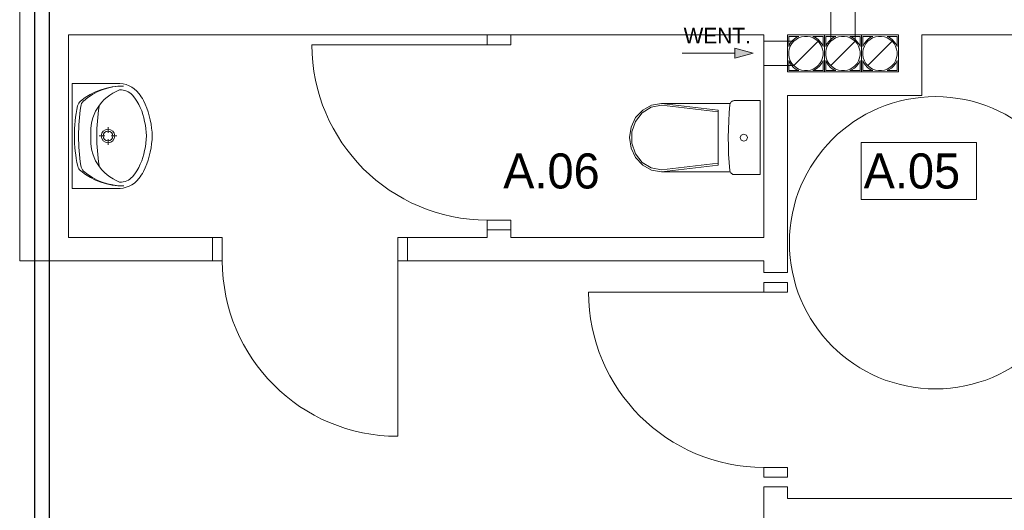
# Model space of a CAD drawing. Header units: millimetres. Extents: x -84458 to 77911, y -55868 to -29230.
# Tile 58 of 103: x 68497 to 69003, y -32393 to -32141. Entities that reach past the tile are written whole.
import ezdxf

# ---------------------------------------------------------------- set-up
doc = ezdxf.new("R2010")
doc.units = ezdxf.units.MM
doc.layers.add('CIENKA', color=7, linetype='Continuous', lineweight=20)
doc.layers.add('obwód gniazd', color=1, linetype='Continuous', lineweight=25)
doc.styles.add('GENERATED_STYLE_1', font='txt')

msp = doc.modelspace()

# ---------------------------------------------------------------- linework, layer by layer
at = {"layer": 'CIENKA'}
for p, q in [((68497.47, -31804.23), (68497.47, -32265.23)), ((68913.72, -32152.48), (68913.72, -32137.23)), ((68926.22, -32152.48), (68926.22, -32137.23)), ((68522.47, -32149.23), (68879.47, -32149.23)), ((68522.47, -32253.23), (68522.47, -32149.23)), ((68737.47, -32154.23), (68647.47, -32154.23)), ((68749.47, -32149.23), (68737.47, -32149.23)), ((68749.47, -32149.23), (68737.47, -32149.23)), ((68737.47, -32149.23), (68737.47, -32154.23)), ((68737.47, -32154.23), (68749.47, -32154.23)), ((68749.47, -32154.23), (68749.47, -32149.23)), ((68879.47, -32149.23), (68879.47, -32253.23)), ((68894.73, -32152.48), (68879.47, -32152.48)), ((68910.47, -32149.23), (68891.47, -32149.23)), ((68891.47, -32149.23), (68948.47, -32149.23)), ((68891.47, -32149.23), (68891.47, -32168.23)), ((68891.47, -32168.23), (68891.47, -32149.23)), ((68892.15, -32149.93), (68897.34, -32149.93)), ((68892.15, -32155.1), (68892.15, -32149.93)), ((68892.8, -32153.77), (68892.15, -32155.1)), ((68893.84, -32152.39), (68892.8, -32153.77)), ((68892.97, -32154.99), (68893.74, -32153.66)), ((68893.74, -32153.66), (68894.73, -32152.48)), ((68895.1, -32151.21), (68893.84, -32152.39)), ((68894.72, -32164.96), (68907.23, -32152.49)), ((68894.73, -32152.48), (68895.9, -32151.49)), ((68896.55, -32150.26), (68895.1, -32151.21)), ((68895.9, -32151.49), (68897.24, -32150.72)), ((68897.34, -32149.93), (68896.55, -32150.26)), ((68897.24, -32150.72), (68898.69, -32150.19)), ((68898.69, -32150.19), (68900.2, -32149.93)), ((68900.2, -32149.93), (68901.74, -32149.93)), ((68901.74, -32149.93), (68903.26, -32150.19)), ((68903.26, -32150.19), (68904.7, -32150.72)), ((68905.93, -32150.57), (68904.6, -32149.93)), ((68904.6, -32149.93), (68909.79, -32149.93)), ((68904.7, -32150.72), (68906.04, -32151.49)), ((68907.32, -32151.6), (68905.93, -32150.57)), ((68906.04, -32151.49), (68907.22, -32152.48)), ((68907.22, -32152.48), (68908.21, -32153.66)), ((68908.5, -32152.86), (68907.32, -32151.6)), ((68908.21, -32153.66), (68908.98, -32154.99)), ((68909.45, -32154.3), (68908.5, -32152.86)), ((68909.79, -32149.93), (68909.79, -32155.1)), ((68910.47, -32149.23), (68910.47, -32168.23)), ((68929.47, -32149.23), (68910.47, -32149.23)), ((68910.47, -32168.23), (68910.47, -32149.23)), ((68911.15, -32149.93), (68916.34, -32149.93)), ((68911.15, -32155.1), (68911.15, -32149.93)), ((68911.8, -32153.77), (68911.15, -32155.1)), ((68912.84, -32152.39), (68911.8, -32153.77)), ((68911.97, -32154.99), (68912.74, -32153.66)), ((68912.74, -32153.66), (68913.73, -32152.48)), ((68914.1, -32151.21), (68912.84, -32152.39)), ((68913.72, -32164.96), (68926.23, -32152.49)), ((68913.73, -32152.48), (68914.9, -32151.49)), ((68915.55, -32150.26), (68914.1, -32151.21)), ((68914.9, -32151.49), (68916.24, -32150.72)), ((68916.34, -32149.93), (68915.55, -32150.26)), ((68916.24, -32150.72), (68917.69, -32150.19)), ((68917.69, -32150.19), (68919.2, -32149.93)), ((68919.2, -32149.93), (68920.74, -32149.93)), ((68920.74, -32149.93), (68922.26, -32150.19)), ((68922.26, -32150.19), (68923.7, -32150.72)), ((68923.6, -32149.93), (68928.79, -32149.93)), ((68924.93, -32150.57), (68923.6, -32149.93)), ((68923.7, -32150.72), (68925.04, -32151.49)), ((68926.32, -32151.6), (68924.93, -32150.57)), ((68925.04, -32151.49), (68926.22, -32152.48)), ((68926.22, -32152.48), (68927.21, -32153.66)), ((68927.5, -32152.86), (68926.32, -32151.6)), ((68927.21, -32153.66), (68927.98, -32154.99)), ((68928.45, -32154.3), (68927.5, -32152.86)), ((68928.79, -32149.93), (68928.79, -32155.1)), ((68929.47, -32168.23), (68929.47, -32149.23)), ((68929.47, -32149.23), (68929.47, -32168.23)), ((68948.47, -32149.23), (68929.47, -32149.23)), ((68930.15, -32155.1), (68930.15, -32149.93)), ((68930.15, -32149.93), (68935.34, -32149.93)), ((68930.8, -32153.77), (68930.15, -32155.1)), ((68931.84, -32152.39), (68930.8, -32153.77)), ((68930.97, -32154.99), (68931.74, -32153.66)), ((68931.74, -32153.66), (68932.73, -32152.48)), ((68933.1, -32151.21), (68931.84, -32152.39)), ((68932.72, -32164.96), (68945.23, -32152.49)), ((68932.73, -32152.48), (68933.9, -32151.49)), ((68934.55, -32150.26), (68933.1, -32151.21)), ((68933.9, -32151.49), (68935.24, -32150.72)), ((68935.34, -32149.93), (68934.55, -32150.26)), ((68935.24, -32150.72), (68936.69, -32150.19)), ((68936.69, -32150.19), (68938.2, -32149.93)), ((68938.2, -32149.93), (68939.74, -32149.93)), ((68939.74, -32149.93), (68941.26, -32150.19)), ((68941.26, -32150.19), (68942.7, -32150.72)), ((68943.93, -32150.57), (68942.6, -32149.93)), ((68942.6, -32149.93), (68947.79, -32149.93)), ((68942.7, -32150.72), (68944.04, -32151.49)), ((68945.32, -32151.6), (68943.93, -32150.57)), ((68944.04, -32151.49), (68945.22, -32152.48)), ((68945.22, -32152.48), (68946.21, -32153.66)), ((68946.5, -32152.86), (68945.32, -32151.6)), ((68946.21, -32153.66), (68946.98, -32154.99)), ((68947.45, -32154.3), (68946.5, -32152.86)), ((68947.79, -32149.93), (68947.79, -32155.1)), ((68948.47, -32168.23), (68948.47, -32149.23)), ((68948.47, -32149.23), (68948.47, -32168.23)), ((68960.47, -32149.23), (69106.47, -32149.23)), ((68960.47, -32168.23), (68960.47, -32149.23)), ((68837.53, -32158.57), (68864.5, -32158.57)), ((68873.83, -32158.57), (68864.5, -32156.07)), ((68864.5, -32161.07), (68864.5, -32156.07)), ((68873.83, -32158.57), (68864.5, -32161.07)), ((68892.17, -32157.96), (68892.44, -32156.44)), ((68892.17, -32159.5), (68892.17, -32157.96)), ((68892.44, -32156.44), (68892.97, -32154.99)), ((68908.98, -32154.99), (68909.5, -32156.44)), ((68909.79, -32155.1), (68909.45, -32154.3)), ((68909.5, -32156.44), (68909.77, -32157.96)), ((68909.77, -32157.96), (68909.77, -32159.5)), ((68911.17, -32157.96), (68911.44, -32156.44)), ((68911.17, -32159.5), (68911.17, -32157.96)), ((68911.44, -32156.44), (68911.97, -32154.99)), ((68927.98, -32154.99), (68928.5, -32156.44)), ((68928.79, -32155.1), (68928.45, -32154.3)), ((68928.5, -32156.44), (68928.77, -32157.96)), ((68928.77, -32157.96), (68928.77, -32159.5)), ((68930.17, -32157.96), (68930.44, -32156.44)), ((68930.17, -32159.5), (68930.17, -32157.96)), ((68930.44, -32156.44), (68930.97, -32154.99)), ((68946.98, -32154.99), (68947.5, -32156.44)), ((68947.79, -32155.1), (68947.45, -32154.3)), ((68947.5, -32156.44), (68947.77, -32157.96)), ((68947.77, -32157.96), (68947.77, -32159.5)), ((68892.15, -32167.53), (68892.15, -32162.35)), ((68892.15, -32162.35), (68892.49, -32163.15)), ((68892.44, -32161.01), (68892.17, -32159.5)), ((68892.97, -32162.46), (68892.44, -32161.01)), ((68892.49, -32163.15), (68893.44, -32164.59)), ((68893.74, -32163.79), (68892.97, -32162.46)), ((68894.73, -32164.97), (68893.74, -32163.79)), ((68908.21, -32163.79), (68907.22, -32164.97)), ((68908.1, -32165.06), (68909.14, -32163.68)), ((68908.98, -32162.46), (68908.21, -32163.79)), ((68909.5, -32161.01), (68908.98, -32162.46)), ((68909.14, -32163.68), (68909.79, -32162.35)), ((68909.77, -32159.5), (68909.5, -32161.01)), ((68909.79, -32162.35), (68909.79, -32167.53)), ((68911.15, -32162.35), (68911.49, -32163.15)), ((68911.15, -32167.53), (68911.15, -32162.35)), ((68911.44, -32161.01), (68911.17, -32159.5)), ((68911.97, -32162.46), (68911.44, -32161.01)), ((68911.49, -32163.15), (68912.44, -32164.59)), ((68912.74, -32163.79), (68911.97, -32162.46)), ((68913.73, -32164.97), (68912.74, -32163.79)), ((68927.21, -32163.79), (68926.22, -32164.97)), ((68927.1, -32165.06), (68928.14, -32163.68)), ((68927.98, -32162.46), (68927.21, -32163.79)), ((68928.5, -32161.01), (68927.98, -32162.46)), ((68928.14, -32163.68), (68928.79, -32162.35)), ((68928.77, -32159.5), (68928.5, -32161.01)), ((68928.79, -32162.35), (68928.79, -32167.53)), ((68930.15, -32167.53), (68930.15, -32162.35)), ((68930.15, -32162.35), (68930.49, -32163.15)), ((68930.44, -32161.01), (68930.17, -32159.5)), ((68930.97, -32162.46), (68930.44, -32161.01)), ((68930.49, -32163.15), (68931.44, -32164.59)), ((68931.74, -32163.79), (68930.97, -32162.46)), ((68932.73, -32164.97), (68931.74, -32163.79)), ((68946.21, -32163.79), (68945.22, -32164.97)), ((68946.1, -32165.06), (68947.14, -32163.68)), ((68946.98, -32162.46), (68946.21, -32163.79)), ((68947.5, -32161.01), (68946.98, -32162.46)), ((68947.14, -32163.68), (68947.79, -32162.35)), ((68947.77, -32159.5), (68947.5, -32161.01)), ((68947.79, -32162.35), (68947.79, -32167.53)), ((68894.73, -32164.98), (68879.47, -32164.98)), ((68948.47, -32168.23), (68891.47, -32168.23)), ((68891.47, -32168.23), (68910.47, -32168.23)), ((68897.34, -32167.53), (68892.15, -32167.53)), ((68893.44, -32164.59), (68894.63, -32165.85)), ((68894.63, -32165.85), (68896.01, -32166.88)), ((68895.9, -32165.96), (68894.73, -32164.97)), ((68897.24, -32166.73), (68895.9, -32165.96)), ((68896.01, -32166.88), (68897.34, -32167.53)), ((68898.69, -32167.26), (68897.24, -32166.73)), ((68900.2, -32167.53), (68898.69, -32167.26)), ((68901.74, -32167.53), (68900.2, -32167.53)), ((68903.26, -32167.26), (68901.74, -32167.53)), ((68904.7, -32166.73), (68903.26, -32167.26)), ((68904.6, -32167.53), (68905.39, -32167.19)), ((68909.79, -32167.53), (68904.6, -32167.53)), ((68906.04, -32165.96), (68904.7, -32166.73)), ((68905.39, -32167.19), (68906.84, -32166.24)), ((68907.22, -32164.97), (68906.04, -32165.96)), ((68906.84, -32166.24), (68908.1, -32165.06)), ((68910.47, -32168.23), (68929.47, -32168.23)), ((68916.34, -32167.53), (68911.15, -32167.53)), ((68912.44, -32164.59), (68913.63, -32165.85)), ((68913.63, -32165.85), (68915.01, -32166.88)), ((68914.9, -32165.96), (68913.73, -32164.97)), ((68916.24, -32166.73), (68914.9, -32165.96)), ((68915.01, -32166.88), (68916.34, -32167.53)), ((68917.69, -32167.26), (68916.24, -32166.73)), ((68919.2, -32167.53), (68917.69, -32167.26)), ((68920.74, -32167.53), (68919.2, -32167.53)), ((68922.26, -32167.26), (68920.74, -32167.53)), ((68923.7, -32166.73), (68922.26, -32167.26)), ((68923.6, -32167.53), (68924.39, -32167.19)), ((68928.79, -32167.53), (68923.6, -32167.53)), ((68925.04, -32165.96), (68923.7, -32166.73)), ((68924.39, -32167.19), (68925.84, -32166.24)), ((68926.22, -32164.97), (68925.04, -32165.96)), ((68925.84, -32166.24), (68927.1, -32165.06)), ((68929.47, -32168.23), (68948.47, -32168.23)), ((68935.34, -32167.53), (68930.15, -32167.53)), ((68931.44, -32164.59), (68932.63, -32165.85)), ((68932.63, -32165.85), (68934.01, -32166.88)), ((68933.9, -32165.96), (68932.73, -32164.97)), ((68935.24, -32166.73), (68933.9, -32165.96)), ((68934.01, -32166.88), (68935.34, -32167.53)), ((68936.69, -32167.26), (68935.24, -32166.73)), ((68938.2, -32167.53), (68936.69, -32167.26)), ((68939.74, -32167.53), (68938.2, -32167.53)), ((68941.26, -32167.26), (68939.74, -32167.53)), ((68942.7, -32166.73), (68941.26, -32167.26)), ((68942.6, -32167.53), (68943.39, -32167.19)), ((68947.79, -32167.53), (68942.6, -32167.53)), ((68944.04, -32165.96), (68942.7, -32166.73)), ((68943.39, -32167.19), (68944.84, -32166.24)), ((68945.22, -32164.97), (68944.04, -32165.96)), ((68944.84, -32166.24), (68946.1, -32165.06)), ((68960.47, -32180.23), (68960.47, -32168.23)), ((68524.46, -32174.09), (68547.31, -32174.08)), ((68524.46, -32174.09), (68524.48, -32228.09)), ((68826.81, -32184.41), (68821.76, -32185.26)), ((68862.1, -32184.42), (68826.81, -32184.41)), ((68826.85, -32184.41), (68855.91, -32187.82)), ((68862.1, -32184.49), (68862.02, -32184.88)), ((68862.26, -32184.11), (68862.1, -32184.49)), ((68862.47, -32183.77), (68862.26, -32184.11)), ((68862.75, -32183.48), (68862.47, -32183.77)), ((68863.08, -32183.24), (68862.75, -32183.48)), ((68863.44, -32183.06), (68863.08, -32183.24)), ((68863.84, -32182.95), (68863.44, -32183.06)), ((68864.24, -32182.92), (68863.84, -32182.95)), ((68877.48, -32182.92), (68864.24, -32182.92)), ((68877.48, -32182.92), (68877.47, -32220.92)), ((68891.47, -32180.23), (68960.47, -32180.23)), ((68891.47, -32271.23), (68891.47, -32180.23)), ((68816.91, -32189.18), (68813.46, -32193.6)), ((68817.21, -32187.75), (68813.6, -32191.62)), ((68821.56, -32186.3), (68816.91, -32189.18)), ((68821.76, -32185.26), (68817.21, -32187.75)), ((68826.85, -32185.3), (68821.56, -32186.3)), ((68826.85, -32185.3), (68855.91, -32188.72)), ((68855.9, -32201.91), (68855.91, -32187.82)), ((68861.63, -32189.13), (68861.34, -32193.38)), ((68862.02, -32184.88), (68861.63, -32189.13)), ((68524.47, -32209.59), (68524.47, -32192.58)), ((68813.6, -32191.62), (68811.28, -32196.49)), ((68813.46, -32193.6), (68811.62, -32199.02)), ((68861.34, -32193.38), (68861.17, -32197.64)), ((68542.8, -32199.4), (68542.8, -32196.52)), ((68811.28, -32196.49), (68810.48, -32201.9)), ((68811.62, -32199.02), (68811.61, -32204.78)), ((68861.17, -32197.64), (68861.11, -32201.9)), ((68538.26, -32201.07), (68541.14, -32201.07)), ((68542.81, -32205.62), (68542.8, -32202.74)), ((68544.47, -32201.07), (68547.35, -32201.07)), ((68810.48, -32201.9), (68811.27, -32207.3)), ((68811.61, -32204.78), (68813.45, -32210.2)), ((68855.9, -32201.91), (68855.9, -32216)), ((68861.11, -32201.9), (68861.17, -32206.17)), ((68867.8, -32200.61), (68867.25, -32201.92)), ((68867.25, -32201.92), (68867.8, -32203.22)), ((68869.12, -32200.07), (68867.8, -32200.61)), ((68867.8, -32203.22), (68869.12, -32203.76)), ((68870.44, -32200.61), (68869.12, -32200.07)), ((68869.12, -32203.76), (68870.44, -32203.22)), ((68870.99, -32201.92), (68870.44, -32200.61)), ((68870.44, -32203.22), (68870.99, -32201.92)), ((68929.31, -32233.69), (68929.31, -32204.37)), ((68929.31, -32204.37), (68988.47, -32204.37)), ((68988.47, -32233.69), (68988.47, -32204.37)), ((68811.27, -32207.3), (68813.59, -32212.18)), ((68861.17, -32206.17), (68861.33, -32210.43)), ((68813.45, -32210.2), (68816.9, -32214.62)), ((68813.59, -32212.18), (68817.2, -32216.05)), ((68816.9, -32214.62), (68821.55, -32217.5)), ((68861.33, -32210.43), (68861.62, -32214.68)), ((68861.62, -32214.68), (68862.01, -32218.93)), ((68817.2, -32216.05), (68821.75, -32218.54)), ((68821.55, -32217.5), (68826.84, -32218.5)), ((68821.75, -32218.54), (68826.8, -32219.4)), ((68862.11, -32219.41), (68826.8, -32219.4)), ((68826.84, -32218.5), (68855.9, -32215.11)), ((68826.84, -32219.4), (68855.9, -32216)), ((68862.01, -32218.93), (68862.09, -32219.33)), ((68862.09, -32219.33), (68862.24, -32219.7)), ((68862.24, -32219.7), (68862.45, -32220.05)), ((68862.45, -32220.05), (68862.73, -32220.35)), ((68862.73, -32220.35), (68863.06, -32220.59)), ((68863.06, -32220.59), (68863.43, -32220.77)), ((68863.43, -32220.77), (68863.82, -32220.88)), ((68863.82, -32220.88), (68864.23, -32220.92)), ((68877.47, -32220.92), (68864.23, -32220.92)), ((68524.48, -32228.09), (68547.33, -32228.08)), ((68988.47, -32233.69), (68929.31, -32233.69)), ((68737.47, -32244.23), (68737.47, -32249.23)), ((68749.47, -32244.23), (68737.47, -32244.23)), ((68749.47, -32249.23), (68749.47, -32244.23)), ((68737.47, -32249.23), (68737.47, -32253.23)), ((68749.47, -32249.23), (68737.47, -32249.23)), ((68737.47, -32249.23), (68749.47, -32249.23)), ((68749.47, -32253.23), (68749.47, -32249.23)), ((68596.47, -32253.23), (68522.47, -32253.23)), ((68596.47, -32265.23), (68596.47, -32253.23)), ((68596.47, -32265.23), (68596.47, -32253.23)), ((68596.47, -32253.23), (68601.47, -32253.23)), ((68601.47, -32253.23), (68601.47, -32265.23)), ((68691.47, -32253.23), (68696.47, -32253.23)), ((68691.47, -32265.23), (68691.47, -32253.23)), ((68696.47, -32265.23), (68696.47, -32253.23)), ((68696.47, -32253.23), (68696.47, -32265.23)), ((68737.47, -32253.23), (68696.47, -32253.23)), ((68879.47, -32253.23), (68749.47, -32253.23)), ((68497.47, -32265.23), (68596.47, -32265.23)), ((68601.47, -32265.23), (68596.47, -32265.23)), ((68691.47, -32265.23), (68691.47, -32355.23)), ((68696.47, -32265.23), (68691.47, -32265.23)), ((68696.47, -32265.23), (68879.47, -32265.23)), ((68879.47, -32265.23), (68879.47, -32271.23)), ((68879.47, -32271.23), (68891.47, -32271.23)), ((68891.47, -32276.23), (68879.47, -32276.23)), ((68879.47, -32276.23), (68879.47, -32281.23)), ((68891.47, -32281.23), (68891.47, -32276.23)), ((68879.47, -32281.23), (68789.47, -32281.23)), ((68879.47, -32281.23), (68891.47, -32281.23)), ((68879.47, -32371.23), (68879.47, -32376.23)), ((68891.47, -32371.23), (68879.47, -32371.23)), ((68891.47, -32376.23), (68891.47, -32371.23)), ((68879.47, -32376.23), (68891.47, -32376.23)), ((68879.47, -32381.23), (68891.47, -32381.23)), ((68879.47, -32381.23), (68879.47, -32405.23)), ((68891.47, -32387.23), (68891.47, -32381.23)), ((69106.47, -32387.23), (68891.47, -32387.23))]:
    msp.add_line(p, q, dxfattribs=at)
for centre, radius, start, end in [((68737.47, -32154.23), 90, 180, 270), ((68547.9, -32187.8), 13.74, 38.7647, 92.4745), ((68550.29, -32209.43), 33.96, 89.112, 129.3545), ((68550.46, -32205.98), 30.51, 89.3426, 131.4948), ((68557.57, -32199.79), 24.07, 111.5712, 147.1751), ((68549.28, -32185.47), 8.09, 40.8209, 93.9499), ((68542.01, -32192.51), 21.28, 27.1764, 38.7041), ((68531.6, -32186.64), 4.5, 129.3545, 167.3253), ((68533.23, -32186.49), 4.5, 131.4948, 172.1888), ((68532.74, -32198.74), 29.3, 10.0171, 39.3044), ((68521.11, -32202.46), 44.42, 4.2245, 26.279), ((68967.51, -32255.89), 75, 0, 180), ((68593.16, -32200.49), 67.59, 167.3253, 180.5296), ((68643.08, -32201.56), 115.38, 172.1888, 179.7743), ((68557.96, -32199.14), 24.06, 148.9632, 184.6253), ((68635.55, -32201.04), 98.49, 171.1927, 188.8397), ((68530.81, -32201.08), 31.67, 346.4527, 13.5859), ((68542.8, -32201.07), 3.5, 90.0193, 270.0193), ((68542.8, -32201.07), 2.5, 90.0193, 270.0193), ((68542.8, -32201.07), 3.5, 270.0193, 90.0193), ((68542.8, -32201.07), 2.5, 270.0193, 90.0193), ((68538.48, -32201.08), 27, 356.0069, 4.0317), ((68593.16, -32201.57), 67.59, 179.5865, 192.7908), ((68643.08, -32200.4), 115.38, 180.3417, 187.9272), ((68557.96, -32203.01), 24.06, 175.4133, 211.0754), ((68521.11, -32199.72), 44.42, 333.7596, 355.8141), ((68532.74, -32203.42), 29.3, 320.7342, 350.0215), ((68531.63, -32215.54), 4.5, 192.7908, 230.7615), ((68550.27, -32192.72), 33.96, 230.7615, 271.004), ((68533.26, -32215.69), 4.5, 187.9272, 228.6213), ((68550.45, -32196.17), 30.51, 228.6213, 270.7735), ((68557.57, -32202.36), 24.07, 212.8635, 248.4674), ((68542.02, -32209.65), 21.28, 321.3345, 332.8622), ((68547.91, -32214.35), 13.74, 267.5641, 321.2739), ((68549.29, -32216.68), 8.09, 266.0887, 319.2177), ((68967.51, -32255.89), 75, 180, 0), ((68691.47, -32265.23), 90, 180, 270), ((68879.47, -32281.23), 90, 180, 270)]:
    msp.add_arc(centre, radius, start, end, dxfattribs=at)
msp.add_solid([(68873.83, -32158.57), (68864.5, -32161.07), (68864.5, -32156.07)], dxfattribs=at)
at = {"layer": 'obwód gniazd'}
for p, q in [((68505.25, -32598.82), (68505.25, -31815.35)), ((68512.7, -32598.82), (68512.7, -31889.27))]:
    msp.add_line(p, q, dxfattribs=at)

# ---------------------------------------------------------------- texts
at = {"layer": 'CIENKA', "style": 'GENERATED_STYLE_1'}
for s, height, p in [('WENT.', 8, (68838.23, -32153.54)), ('A.06', 18, (68745.62, -32228.03)), ('A.05', 18, (68930.6, -32228.03))]:
    msp.add_text(s, height=height, dxfattribs=at).set_placement(p)

doc.saveas('drawing.dxf')
